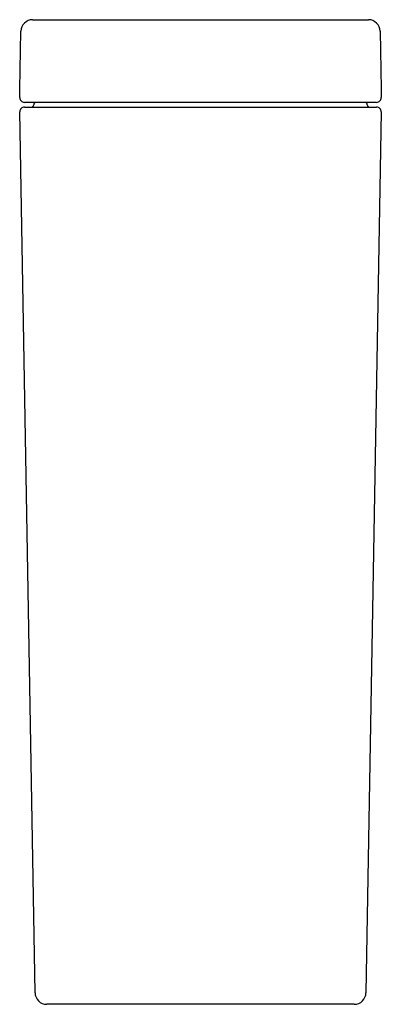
# Model space of a CAD drawing. Header units: millimetres. Extents: x 208.365 to 208.518, y 166.541 to 166.958.
import ezdxf

# ---------------------------------------------------------------- set-up
doc = ezdxf.new("R2010")
doc.units = ezdxf.units.MM
doc.layers.add('sanindusa', color=3, linetype='Continuous')

msp = doc.modelspace()

# ---------------------------------------------------------------- linework, layer by layer
at = {"layer": 'sanindusa'}
for p, q in [((208.37043, 166.95766), (208.51265, 166.95766)), ((208.365, 166.92819), (208.36543, 166.95275)), ((208.51765, 166.95275), (208.51808, 166.92819)), ((208.36494, 166.9247), (208.365, 166.92819)), ((208.51808, 166.92819), (208.51814, 166.9247)), ((208.36994, 166.92266), (208.36694, 166.92266)), ((208.51314, 166.92266), (208.36994, 166.92266)), ((208.51614, 166.92266), (208.51314, 166.92266)), ((208.37145, 166.54558), (208.36494, 166.91863)), ((208.36694, 166.92066), (208.36994, 166.92066)), ((208.36989, 166.92066), (208.37194, 166.92066)), ((208.36994, 166.92066), (208.51314, 166.92066)), ((208.51814, 166.91863), (208.51163, 166.54558)), ((208.51314, 166.92066), (208.51614, 166.92066)), ((208.50663, 166.54066), (208.37645, 166.54066)), ((208.37853, 166.54066), (208.37645, 166.54066)), ((208.38145, 166.54066), (208.37853, 166.54066))]:
    msp.add_line(p, q, dxfattribs=at)
for centre, radius, start, end in [((208.37043, 166.95266), 0.005, 90, 179), ((208.51265, 166.95266), 0.005, 1, 90), ((208.36694, 166.92466), 0.002, 179, 270), ((208.36991, 166.92166), 0.001, 270, 0), ((208.37191, 166.92166), 0.001, 90, 180), ((208.51117, 166.92166), 0.001, 0, 90), ((208.51317, 166.92166), 0.001, 180, 270), ((208.51614, 166.92466), 0.002, 270, 1), ((208.36694, 166.91866), 0.002, 90, 181), ((208.51614, 166.91866), 0.002, 359, 90), ((208.37645, 166.54566), 0.005, 181, 270), ((208.50663, 166.54566), 0.005, 270, 359)]:
    msp.add_arc(centre, radius, start, end, dxfattribs=at)

doc.saveas('drawing.dxf')
